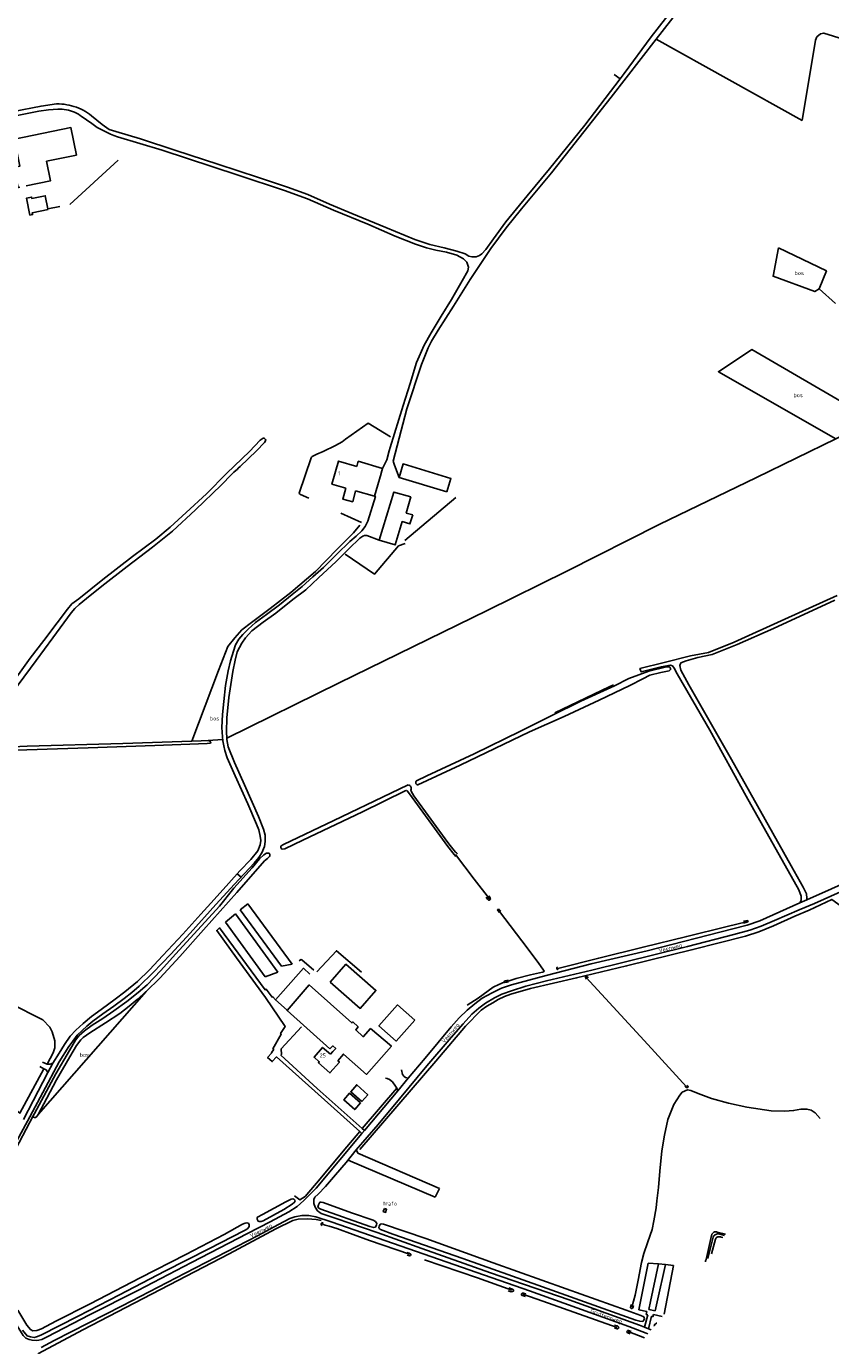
# Model space of a CAD drawing. Header units: metres. Extents: x 226218 to 240385, y 439369 to 449677.
# Tile 109 of 256: x 231472 to 231978, y 441271 to 442100. Entities that reach past the tile are written whole.
import ezdxf

# ---------------------------------------------------------------- set-up
doc = ezdxf.new("R2010")
doc.units = ezdxf.units.M
doc.header["$MEASUREMENT"] = 0
for name, color, linetype in [('BIJGEBOUW', 4, 'Continuous'), ('CULTUURAANDUIDING', 253, 'Continuous'), ('DAKRAND', 4, 'Continuous'), ('DAKRAND-BYG', 4, 'Continuous'), ('FUNKTIEAAND', 253, 'Continuous'), ('HEG', 253, 'Continuous'), ('HEK', 253, 'Continuous'), ('HOOFDGEBOUW', 4, 'Continuous'), ('HOUTWAL', 253, 'Continuous'), ('HUISNUMMER', 253, 'Continuous'), ('INSTEEKSLOOT', 153, 'Continuous'), ('KANTVERH', 253, 'Continuous'), ('KANTWATER', 153, 'Continuous'), ('MIDSLTGREPPEL', 253, 'Continuous'), ('OVLIJNOBJ', 253, 'Continuous'), ('RASTER', 253, 'Continuous'), ('STRAATNAAM', 253, 'Continuous'), ('TALUDLIJN', 253, 'Continuous')]:
    doc.layers.add(name, color=color, linetype=linetype)
doc.styles.get("Standard").update_dxf_attribs({"font": 'iso.shx'})

msp = doc.modelspace()

# ---------------------------------------------------------------- linework, layer by layer
at = {"layer": 'BIJGEBOUW'}
for points in [[(231663.4, 441499.73), (231682.26, 441483.3), (231692.12, 441494.62), (231673.26, 441511.05), (231663.4, 441499.73)], [(231697.43, 441357.54), (231698.85, 441357.05), (231698.18, 441355.09), (231696.75, 441355.58), (231697.43, 441357.54)]]:
    msp.add_lwpolyline(points, dxfattribs=at)
at = {"layer": 'DAKRAND'}
msp.add_line((231665.13, 441456.23), (231663.55, 441454.45), dxfattribs=at)
for points in [[(231680.09, 441823.9), (231681, 441827.07), (231696.31, 441822.65), (231695.35, 441819.52)], [(231679.34, 441808.51), (231677.55, 441801.61), (231671.25, 441803.21), (231673.15, 441810.29)], [(231663.25, 441457.9), (231636.26, 441481.96), (231650.26, 441498.05), (231677.05, 441474.15), (231677.55, 441474.77), (231680.97, 441471.82), (231679.42, 441469.74), (231684.14, 441465.5), (231688.8, 441470.63), (231701.84, 441459.49), (231686.21, 441441.83), (231671.75, 441454.58), (231668.14, 441450.42)], [(231665.13, 441456.23), (231666.92, 441458.05), (231665, 441459.72), (231663.25, 441457.9)]]:
    msp.add_lwpolyline(points, dxfattribs=at)
at = {"layer": 'DAKRAND-BYG'}
msp.add_line((231486.04, 441985.63), (231486.12, 441985.26), dxfattribs=at)
for points in [[(231472.38, 442000.1), (231487.67, 442003.36), (231485.18, 442015.59), (231503.89, 442019.46), (231500.41, 442036.76), (231464.93, 442029.44), (231468.4, 442012.52), (231464.6, 442011.71), (231467.3, 441999.02), (231468.4, 441999.26)], [(231486.12, 441985.26), (231476.18, 441983.24), (231476.41, 441982.11), (231474.7, 441981.76), (231472.54, 441992.44), (231475.68, 441993.08), (231475.86, 441992.23), (231484.35, 441993.96), (231486.04, 441985.63)], [(231736.7, 441807.95), (231739.29, 441816.36), (231709.23, 441825.39), (231706.67, 441816.94), (231736.7, 441807.95)], [(231715.24, 441793.53), (231713.52, 441787.7), (231708.66, 441789.15), (231704.2, 441774.56), (231694.17, 441777.48), (231703.45, 441807.76), (231714.14, 441804.74)], [(231714.14, 441804.74), (231711.2, 441794.53), (231715.24, 441793.53)], [(231716.57, 441475.93), (231704.86, 441462.8), (231694.02, 441472.27), (231705.75, 441485.54), (231716.57, 441475.93)], [(231682.46, 441423.89), (231678.78, 441419.72), (231672.02, 441425.83), (231675.62, 441430.08), (231682.46, 441423.89)], [(231683.22, 441424.75), (231687.03, 441429.06), (231680.09, 441435.36), (231676.32, 441430.91), (231683.22, 441424.75)]]:
    msp.add_lwpolyline(points, dxfattribs=at)
at = {"layer": 'HEG'}
msp.add_line((231683.01, 441788.65), (231670.02, 441794.4), dxfattribs=at)
for points in [[(231649.97, 441804), (231644.68, 441806.16), (231644.11, 441806.6), (231643.8, 441806.95), (231651.53, 441829.2), (231651.73, 441829.62), (231652.07, 441830.01), (231654.98, 441831.46), (231659.08, 441833.13)], [(231485.51, 441448.28), (231489.39, 441455.39), (231490.32, 441458.47), (231490.33, 441462.89), (231488.65, 441468.65), (231487.21, 441471.6), (231482.77, 441476.07), (231462.14, 441486.66), (231425.47, 441505.07)]]:
    msp.add_lwpolyline(points, dxfattribs=at)
at = {"layer": 'HEK'}
msp.add_line((231486.04, 441985.63), (231493.53, 441987.08), dxfattribs=at)
msp.add_lwpolyline([(231701.27, 441842.52), (231687.31, 441851.03), (231673.08, 441840.89), (231670.86, 441839.22)], dxfattribs=at)
at = {"layer": 'HOOFDGEBOUW'}
for points in [[(231680.09, 441823.9), (231668.63, 441827.18), (231664.5, 441812.77), (231673.15, 441810.29)], [(231679.34, 441808.51), (231691.28, 441805.09), (231695.42, 441819.5), (231695.35, 441819.52)], [(231663.55, 441454.45), (231658.65, 441458.76), (231653.25, 441452.61), (231656.5, 441449.76), (231655.94, 441449.12), (231663.18, 441442.76), (231669.14, 441449.55), (231668.14, 441450.42)]]:
    msp.add_lwpolyline(points, dxfattribs=at)
at = {"layer": 'HOUTWAL'}
msp.add_line((231499.78, 441988.43), (231530.07, 442016.32), dxfattribs=at)
for points in [[(231804.63, 441668.94), (231838.67, 441685.32), (231841.43, 441686.64)], [(231657.71, 441349.96), (231654.56, 441350.69), (231649.06, 441351.03), (231643.29, 441350.86)]]:
    msp.add_lwpolyline(points, dxfattribs=at)
at = {"layer": 'INSTEEKSLOOT'}
for p, q in [((231605.14, 441822.09), (231602.84, 441820.32)), ((231741.38, 441580.07), (231737.32, 441584.98)), ((231742.04, 441581.41), (231738.88, 441585.73)), ((231741.38, 441580.07), (231742.33, 441578.82)), ((231604.66, 441556.11), (231622.18, 441576.03))]:
    msp.add_line(p, q, dxfattribs=at)
for points in [[(231474.87, 441703.35), (231483.42, 441714.49), (231491.81, 441725.57), (231498.24, 441734.12), (231500.99, 441737.49), (231505.32, 441740.73), (231520.6, 441752.87), (231539.17, 441767.19), (231553.75, 441778.18), (231562.9, 441785.68), (231572.86, 441794.97), (231585.71, 441806.73), (231598.51, 441819.57), (231612.61, 441833.21), (231619.33, 441840.27), (231621.26, 441841.71), (231621.96, 441841.65), (231622.72, 441840.83), (231622.89, 441840.3), (231622.13, 441838.81), (231617.13, 441833.7), (231606.89, 441823.83), (231605.64, 441822.68), (231605.14, 441822.09)], [(231602.84, 441820.32), (231601.61, 441819.06), (231594.78, 441812.07), (231578.73, 441796.47), (231564.28, 441783.08), (231551.65, 441773.08), (231535.74, 441760.88), (231519.94, 441748.59), (231510.25, 441740.89), (231505.57, 441737.04)], [(231505.57, 441737.04), (231502.95, 441734.59), (231500.67, 441731.91), (231489.18, 441716.19), (231478.64, 441701.9)], [(231472.96, 441648.02), (231449.5, 441647.13), (231444.46, 441647.35), (231443.53, 441648.07), (231443.71, 441650.01), (231445.02, 441653.83), (231447.33, 441658.97), (231450.15, 441662.78), (231459.63, 441676.06), (231478.64, 441701.9)], [(231474.87, 441703.35), (231460.63, 441683.57)], [(231871.13, 441694.32), (231876.36, 441695.5), (231877.29, 441696.2), (231877.27, 441696.92), (231876.8, 441697.63), (231876.34, 441697.9), (231874.8, 441697.97), (231863.66, 441695.16), (231857.38, 441692.98), (231851.14, 441690.5), (231842.11, 441686.05), (231820.83, 441676.29), (231802.7, 441667.41), (231782.93, 441657.59), (231753.89, 441643.17), (231724.06, 441629.36), (231717.57, 441626.24)], [(231718.51, 441623.69), (231745.05, 441636.14), (231788.62, 441657.05), (231810.33, 441666.67), (231832.46, 441676.97), (231851.69, 441686.16), (231859.79, 441690.39), (231864.18, 441692.62), (231871.13, 441694.32)], [(231442.35, 441656.65), (231441.7, 441653.24), (231440.96, 441649.42), (231441.14, 441646.96), (231442.09, 441645.95), (231444.11, 441645.25), (231452.6, 441645.44), (231472.72, 441645.8)], [(231472.72, 441645.8), (231511.36, 441647.07), (231553.24, 441648.51), (231586.06, 441649.73), (231588.12, 441649.98), (231588.36, 441650.4), (231587.78, 441651.24), (231586.64, 441651.73), (231582.36, 441651.53), (231576.48, 441651.27), (231533.18, 441649.79), (231472.96, 441648.02)], [(231634.15, 441586.27), (231632.68, 441585.55), (231632.32, 441585.16), (231632.38, 441584.38), (231632.73, 441583.59), (231633.18, 441583.3), (231634.86, 441583.59), (231646.26, 441589.02), (231683.59, 441606.81), (231710.54, 441620.06), (231711.21, 441620.28), (231711.73, 441620.11), (231713.26, 441618.13), (231737.32, 441584.98)], [(231712.32, 441623.72), (231701.54, 441618.54), (231665.69, 441601.45), (231634.15, 441586.27)], [(231714.22, 441621.13), (231714.29, 441621.49), (231714.29, 441621.86), (231714.23, 441622.23), (231714.09, 441622.57), (231713.9, 441622.89), (231713.66, 441623.16), (231713.36, 441623.39), (231713.04, 441623.57), (231712.68, 441623.67), (231712.32, 441623.72)], [(231738.88, 441585.73), (231737.39, 441587.59), (231715.86, 441616.79), (231714.18, 441619.82), (231713.99, 441620.42), (231714.22, 441621.13)], [(231718.51, 441623.69), (231718.18, 441623.76), (231717.86, 441623.89), (231717.59, 441624.1), (231717.37, 441624.36), (231717.22, 441624.66), (231717.14, 441625), (231717.14, 441625.34), (231717.21, 441625.67), (231717.36, 441625.98), (231717.57, 441626.24)], [(231622.18, 441576.03), (231624.06, 441577.59), (231625.18, 441578.65), (231625.48, 441579.26), (231625.51, 441580), (231624.98, 441580.75), (231624.57, 441580.94), (231623.45, 441580.84), (231621.74, 441579.78), (231619.04, 441577.31), (231614.33, 441571.68), (231602.82, 441558.85), (231593.75, 441547.54), (231580.26, 441532.63), (231566.16, 441517.42), (231556.98, 441507.12), (231548.38, 441498.11), (231542.66, 441493.22), (231535.65, 441487.73), (231527.49, 441481.84), (231520.59, 441477.05), (231513.82, 441472.76), (231508.97, 441469.19), (231505.65, 441466.28), (231503.28, 441463.35), (231499.61, 441456.83), (231491.05, 441442.14), (231477.66, 441417.34), (231476.81, 441415.79), (231477, 441415.03), (231477.55, 441414.76), (231478.21, 441414.84)], [(231743.37, 441580.37), (231742.7, 441581.05), (231742.04, 441581.41)], [(231478.21, 441414.84), (231479.1, 441415.47), (231479.93, 441416.69), (231485.23, 441426.83), (231491.49, 441438.43), (231499.76, 441452.81), (231503.94, 441459.98), (231506.63, 441463.59), (231508.16, 441465.08), (231512.29, 441467.87), (231522.09, 441474.32), (231531.2, 441480.11), (231537.15, 441484.62), (231542.05, 441488.9), (231547.77, 441493.87), (231556.43, 441502.32), (231568.93, 441515.85), (231583.71, 441532.61), (231604.66, 441556.11)], [(231763.17, 441553.98), (231763.88, 441552.85), (231764.1, 441552.02), (231763.21, 441551.28), (231762.96, 441551.32), (231762.2, 441551.97), (231761.36, 441553.12)], [(231770.6, 441544.35), (231769.63, 441545.53), (231768.6, 441545.38), (231768.81, 441544.9), (231769.73, 441543.62)], [(231923.1, 441536.87), (231925.26, 441537.47), (231925.83, 441537.75), (231926.04, 441537.99), (231925.92, 441538.29), (231925.57, 441538.48), (231924.64, 441538.39), (231923.06, 441538.03)], [(231806.7, 441507.61), (231806.42, 441507.64), (231806.17, 441507.75), (231805.96, 441507.93), (231805.81, 441508.16), (231805.73, 441508.42), (231805.74, 441508.7), (231805.82, 441508.96), (231805.97, 441509.19), (231806.18, 441509.36)], [(231825.54, 441502.57), (231824.87, 441503.25), (231824, 441503.42), (231823.81, 441503.24), (231823.74, 441502.73), (231824.04, 441502.26), (231824.51, 441501.72)], [(231775.38, 441500.01), (231774.54, 441499.81), (231773.11, 441499.6), (231772.77, 441499.77), (231772.71, 441500.03), (231772.85, 441500.32), (231773.27, 441500.64), (231775.14, 441501.07)], [(231886.25, 441434.52), (231886.92, 441433.83), (231887.32, 441433.54), (231887.78, 441433.52), (231888.22, 441433.63), (231888.34, 441433.86), (231888.09, 441434.41), (231887.42, 441435.02)], [(231621.27, 441349.85), (231620.11, 441349.4), (231618.66, 441349.34), (231618.15, 441349.6), (231617.53, 441350.8), (231617.46, 441351.62), (231617.79, 441352.18), (231620.75, 441353.9), (231635.61, 441361.79), (231638.95, 441363.52), (231639.89, 441363.66), (231640.55, 441363.46), (231641.21, 441362.84), (231641.35, 441362.33), (231641.04, 441361.52), (231639.58, 441360.37), (231634.35, 441357.04), (231621.27, 441349.85)], [(231690.47, 441350.15), (231691.93, 441349.31), (231692.61, 441348.2), (231692.56, 441347.3), (231691.81, 441345.93), (231690.8, 441345.59), (231688.27, 441346.23), (231657.61, 441357.12), (231656.34, 441357.82), (231655.69, 441358.71), (231655.96, 441359.95), (231656.63, 441361.22), (231656.93, 441361.52), (231657.61, 441361.65), (231658.94, 441361.39), (231676.85, 441354.76), (231690.47, 441350.15)], [(231609.59, 441343.82), (231611.4, 441344.82), (231612.13, 441345.56), (231612.45, 441346.3), (231612.43, 441347.38), (231611.96, 441348.32), (231611.12, 441348.65), (231609.88, 441348.37), (231608.24, 441347.72), (231596.66, 441341.22), (231572.69, 441328.67), (231543.97, 441314.01), (231512.62, 441297.62), (231490.95, 441286.83), (231481.87, 441281.98), (231479.13, 441280.87), (231476.58, 441280.67), (231474.96, 441281.44), (231472.75, 441284.36), (231467.16, 441293.68)], [(231658.3, 441346.74), (231658.06, 441346.88), (231657.87, 441347.07), (231657.74, 441347.3), (231657.68, 441347.57), (231657.7, 441347.84), (231657.79, 441348.09), (231657.95, 441348.31), (231658.17, 441348.47), (231658.42, 441348.57), (231658.69, 441348.6), (231658.95, 441348.54)], [(231855.55, 441287.43), (231857.94, 441286.67), (231859.8, 441286.66), (231860.55, 441287.4), (231860.82, 441288.38), (231860.81, 441288.89), (231860.47, 441289.43), (231858.61, 441290.42), (231849.45, 441293.72), (231811.67, 441307.15), (231765.88, 441323.43), (231723.46, 441338.72), (231696.91, 441347.64), (231695.42, 441347.85), (231694.85, 441347.52), (231694.24, 441346.53), (231694.06, 441345.71), (231694.28, 441344.83), (231694.95, 441344.28), (231702.72, 441341.53), (231746.65, 441326.1), (231796.81, 441308.25), (231855.55, 441287.43)], [(231474.99, 441276.83), (231477.25, 441276.57), (231478.8, 441276.84), (231481.52, 441278.08), (231505.02, 441289.97), (231531, 441303.26), (231559.49, 441318.2), (231587.04, 441332.14), (231609.59, 441343.82)], [(231711.84, 441328.29), (231713.33, 441327.85), (231713.77, 441328.02), (231714.04, 441328.37), (231713.99, 441328.78), (231713.63, 441329.11), (231712.96, 441329.48), (231711.55, 441330.02)], [(231775.2, 441305.9), (231777.17, 441305.23), (231777.97, 441305.32), (231778.57, 441305.7), (231778.64, 441306), (231778.52, 441306.4), (231777.96, 441306.85), (231775.7, 441307.62)], [(231786.34, 441303.94), (231784.94, 441304.35), (231784.12, 441304.37), (231783.63, 441303.99), (231783.59, 441303.34), (231783.93, 441302.95), (231784.8, 441302.7), (231786.05, 441302.2)], [(231853.96, 441296.58), (231853.53, 441295.13), (231852.97, 441294.66), (231852.47, 441294.76), (231852.09, 441295.17), (231852.14, 441295.62), (231852.63, 441297.2)], [(231470.04, 441281.1), (231472.9, 441277.56), (231474.99, 441276.83)], [(231842.12, 441282.32), (231843.66, 441281.9), (231844.24, 441281.97), (231844.64, 441282.38), (231844.75, 441283.05), (231844.47, 441283.46), (231843.9, 441283.77), (231841.98, 441284.34)], [(231852.48, 441280.3), (231850.95, 441280.85), (231850.41, 441280.91), (231849.97, 441280.5), (231849.79, 441280.05), (231849.94, 441279.68), (231850.49, 441279.38), (231851.9, 441278.84)], [(231867.11, 441283.73), (231867.05, 441284.11), (231867.4, 441284.68), (231868.4, 441285.57), (231868.64, 441285.6)]]:
    msp.add_lwpolyline(points, dxfattribs=at)
at = {"layer": 'KANTVERH'}
for p, q in [((231506.34, 442044.44), (231506.92, 442044.04)), ((231691.3, 441805.14), (231691.25, 441805.16)), ((231607.38, 441565.69), (231604.83, 441567.79)), ((231611.54, 441548.96), (231606.91, 441545.17)), ((231606.91, 441545.17), (231632.88, 441509.88)), ((231611.54, 441548.96), (231639.46, 441511)), ((231603.8, 441542.62), (231597.53, 441537.48)), ((231597.53, 441537.48), (231622.58, 441503.15)), ((231603.8, 441542.62), (231630.49, 441506.15)), ((231639.46, 441511), (231632.88, 441509.88)), ((231630.49, 441506.15), (231622.58, 441503.15)), ((231482.5, 441449.62), (231485.51, 441448.28)), ((231674.7, 441387.85), (231729.36, 441364.72)), ((231679.86, 441394.13), (231680.82, 441392.3)), ((231680.82, 441392.3), (231732.19, 441370.1)), ((231729.36, 441364.72), (231732.19, 441370.1)), ((231667.23, 441351.27), (231692.88, 441342.43)), ((231863.19, 441323.18), (231857.46, 441293.94)), ((231869.74, 441322.82), (231863.19, 441323.18)), ((231869.74, 441322.82), (231864.76, 441299.04)), ((231874.12, 441322.37), (231868.86, 441298.84)), ((231874.12, 441322.37), (231869.74, 441322.82)), ((231873.21, 441291.17), (231879.09, 441321.76)), ((231879.09, 441321.76), (231874.12, 441322.37)), ((231863.71, 441294.2), (231864.76, 441299.04)), ((231867.6, 441293.35), (231868.86, 441298.84)), ((231857.46, 441293.94), (231862.38, 441292.89)), ((231861, 441282.93), (231862.99, 441290.71)), ((231862.38, 441292.89), (231861.92, 441290.97)), ((231861.92, 441290.97), (231862.99, 441290.71)), ((231865.23, 441289.91), (231863.48, 441281.95)), ((231863.71, 441294.2), (231867.6, 441293.35)), ((231866.18, 441289.57), (231865.23, 441289.91)), ((231866.18, 441289.57), (231866.58, 441290.97)), ((231866.58, 441290.97), (231872.05, 441289.76))]:
    msp.add_line(p, q, dxfattribs=at)
for points in [[(231865.21, 442093.79), (231897.32, 442135.3), (231919.67, 442163.69), (231951.85, 442204.21)], [(231954.83, 442201.69), (231921.49, 442160.59), (231868.3, 442092.3)], [(231865.21, 442093.79), (231848.22, 442070.75), (231845.61, 442067.32), (231823.49, 442038.22), (231801.21, 442010.74), (231787.27, 441993.98), (231773.79, 441977.63), (231765.95, 441966.92), (231761.16, 441960.07), (231758.74, 441957.42), (231757.24, 441956.34), (231755.22, 441955.64), (231752.43, 441955.54), (231750.44, 441955.87), (231748.25, 441957.42), (231743.08, 441959.16), (231734.97, 441961.21), (231726, 441963.33), (231716.49, 441966.37), (231698.36, 441973.88), (231677.03, 441982.8), (231663.04, 441988.68), (231649.28, 441994.81), (231636.58, 441999.41), (231618.36, 442005.48), (231592.77, 442013.84), (231566.45, 442022.46), (231544.09, 442029.79), (231528.74, 442034.38), (231524.49, 442035.47)], [(231868.3, 442092.3), (231840.07, 442055.87), (231802.38, 442008.31), (231783.52, 441985.66), (231774.03, 441973.86), (231764.44, 441960.7), (231751.37, 441941.32), (231740.88, 441924.58), (231731.17, 441909.47), (231727.1, 441902.5), (231724.99, 441898.28), (231720.71, 441887.97), (231711.56, 441860.08), (231705.55, 441836.75), (231703.06, 441827.1), (231703.83, 441824.56), (231706.67, 441816.94)], [(231401.24, 442034.07), (231419.46, 442038.18), (231445.15, 442043.38), (231464.29, 442046.81), (231481.65, 442050.24), (231491.49, 442051.61)], [(231491.49, 442051.61), (231493.07, 442051.61), (231494.65, 442051.53), (231496.22, 442051.38), (231497.78, 442051.16), (231499.33, 442050.87), (231500.86, 442050.5), (231502.38, 442050.07), (231503.88, 442049.56), (231505.35, 442048.99), (231506.79, 442048.35), (231508.2, 442047.64), (231509.58, 442046.87), (231510.92, 442046.04), (231512.21, 442045.15), (231513.47, 442044.2)], [(231404.71, 442032.01), (231415.99, 442034.14), (231444.05, 442039.98), (231463.44, 442043.74), (231480.22, 442047.06), (231486.35, 442047.99), (231492.22, 442048.4)], [(231492.22, 442048.4), (231493.58, 442048.41), (231494.93, 442048.35), (231496.28, 442048.21), (231497.62, 442048), (231498.94, 442047.71), (231500.24, 442047.34), (231501.52, 442046.9), (231502.78, 442046.39), (231504, 442045.81), (231505.19, 442045.16), (231506.34, 442044.44)], [(231516.92, 442036.84), (231513.62, 442039.29), (231510.29, 442041.69), (231506.92, 442044.04)], [(231513.47, 442044.2), (231520.03, 442038.61), (231524.49, 442035.47)], [(231529.69, 442030.91), (231527.5, 442031.75), (231525.33, 442032.65), (231523.18, 442033.61), (231521.07, 442034.63), (231518.98, 442035.7), (231516.92, 442036.84)], [(231529.69, 442030.91), (231557.89, 442022.67), (231605.62, 442006.85), (231634.74, 441997.27), (231649.17, 441991.9), (231665.57, 441984.8), (231687.08, 441976.05), (231704.3, 441968.6), (231716.92, 441963.47), (231723.85, 441961.23), (231729.86, 441959.71), (231736.38, 441958.56), (231742.98, 441956.6), (231747.24, 441954.29), (231749.23, 441952.24), (231750.23, 441949.07), (231749.98, 441946.85), (231746.33, 441940.41), (231739.71, 441928.66), (231733.21, 441918.22), (231726.82, 441907.78), (231722.47, 441899.98), (231717.72, 441889.23), (231713.55, 441875.86), (231709.21, 441862.17), (231701.01, 441835.7), (231700.46, 441833.68), (231698.95, 441828.09), (231696.18, 441822.57)], [(232293.04, 441824.59), (232298.17, 441816.78), (232299.86, 441814.1), (232300.33, 441810.79), (232300.32, 441807.35), (232299.18, 441802.34), (232297.89, 441799.81), (232295.66, 441796.97), (232286.98, 441787.38), (232253.37, 441749.88), (232217.13, 441709.32), (232185.45, 441673.68), (232164.31, 441650.15), (232156.02, 441642), (232146.02, 441634.55), (232138.79, 441630.42), (232114.57, 441619.11), (232087.73, 441607.18), (232036.71, 441584.44), (231962.86, 441551.47)], [(231639.58, 441743.32), (231645.83, 441748.32), (231652.48, 441754.39), (231659.23, 441760.39), (231667.63, 441768.63), (231675.82, 441776.75), (231679.7, 441780.02), (231683.22, 441783.43), (231685.3, 441786.18), (231686.98, 441789.41), (231691.78, 441805.01), (231691.3, 441805.14)], [(231694.17, 441777.48), (231686.32, 441780.36), (231685.05, 441780.5), (231683.96, 441780.07), (231682.04, 441778.74), (231675.18, 441772.09), (231667.23, 441764.19), (231656.1, 441753.77), (231648.06, 441746.37), (231639.88, 441740.17), (231629.21, 441731.7), (231621.32, 441725.91), (231614.19, 441720.45), (231610.27, 441716.18), (231607.8, 441712.84), (231604.87, 441707.32), (231603.6, 441702.03), (231602.12, 441694.9), (231599.78, 441678.75), (231598.46, 441665.85), (231598.17, 441657.17), (231598.46, 441653.05), (231598.51, 441652.31), (231599.36, 441647.68), (231603.29, 441637.75), (231609.52, 441623.78), (231618.31, 441603.88), (231621.52, 441595.83), (231622.44, 441592.17), (231622.61, 441588.27), (231622.04, 441585.01), (231620.39, 441581.09)], [(231597.21, 441645.43), (231596.46, 441648.3), (231595.84, 441651.5), (231595.62, 441653.94), (231595.39, 441659.84), (231595.75, 441667.89), (231596.46, 441676.11), (231597.6, 441686.23), (231599.3, 441695.4), (231600.72, 441701.71), (231602.56, 441707.74), (231603.93, 441711.72), (231606, 441715.28), (231608.4, 441718.18), (231611.83, 441721.64), (231616.51, 441725.73), (231623.26, 441730.87), (231631.46, 441736.94), (231639.58, 441743.32)], [(231958.49, 441549.56), (231959.41, 441551.28), (231959.43, 441553.76), (231957.94, 441557.73), (231924.91, 441616.72), (231901.97, 441658.03), (231881.47, 441693.48), (231879.52, 441697.17), (231878.46, 441698.5), (231877.19, 441698.94), (231871.37, 441697.87), (231858.86, 441694.76), (231858.05, 441696.84), (231873.36, 441700.72), (231889.87, 441704.79), (231901.07, 441707.02), (231917.32, 441713.4), (231949.07, 441727.92), (231981.96, 441742.78)], [(231980.54, 441739.72), (231942.02, 441721.98), (231919.15, 441711.86), (231903.53, 441705.73), (231894.52, 441703.74), (231887.13, 441701.76), (231883.81, 441700.38), (231883.08, 441698.66), (231883.77, 441695.92), (231888.69, 441686.58), (231915.6, 441639.7), (231953.02, 441572.85), (231960.67, 441559.52), (231962.71, 441555.36), (231962.95, 441552.56), (231962.86, 441551.47)], [(231470.65, 441413.53), (231476.65, 441425.25), (231485.88, 441443.11), (231488.99, 441448.99), (231492.98, 441455.16), (231496.43, 441460.53), (231500.06, 441465.85), (231503.49, 441469.53), (231508.11, 441473.87), (231513.38, 441478.12), (231519.46, 441482.56), (231528.27, 441489.06), (231534.42, 441493.77), (231542.35, 441500.22), (231549.75, 441507.47), (231558.26, 441516.45), (231570.77, 441529.95), (231582.04, 441542.51), (231590.55, 441551.79), (231599.7, 441561.96), (231606.51, 441569.69), (231613.52, 441576.93), (231617.85, 441582.37), (231619.42, 441586.1), (231619.7, 441588.87), (231619.41, 441591.55), (231618.6, 441595.44), (231617.14, 441599.05), (231611.54, 441611.74), (231603.68, 441629.42), (231598.71, 441640.73), (231597.21, 441645.43)], [(232123.1, 441589.23), (232109.26, 441601.36), (232104.17, 441605.65), (232102.37, 441606.77), (232100.83, 441607.3), (232099.13, 441607.77), (232097.95, 441607.67), (232077.98, 441598.75), (232055.6, 441588.68), (232041.58, 441582.38), (232013.52, 441569.7), (232005.56, 441566.11), (231991.02, 441559.56), (231984.11, 441556.45), (231967.72, 441549.26), (231958.15, 441545.31)], [(231620.39, 441581.09), (231618.5, 441578.13), (231615.57, 441574.52), (231603.28, 441561.27), (231591.56, 441548.62), (231575.39, 441530.61), (231563.2, 441517.43), (231551.93, 441505.59), (231543.44, 441497.37), (231538.67, 441493.35), (231533.82, 441489.5), (231527.37, 441484.79), (231520.58, 441479.89), (231514.31, 441475.28), (231510.5, 441472.18), (231507.44, 441469.47), (231504.47, 441466.39), (231501.55, 441462.81), (231499.12, 441459.32)], [(231611.45, 441341.82), (231625.75, 441349.23), (231637.32, 441355.54), (231642.71, 441358.9), (231646.92, 441362.63), (231654.59, 441370.24), (231683.25, 441404.72), (231684.87, 441406.62), (231705.94, 441431.46), (231712.48, 441439.38), (231723, 441452.13), (231739.52, 441471.73), (231744.49, 441477.28), (231749.51, 441482.12), (231754.32, 441486.24), (231758.93, 441489.79), (231765.23, 441493.18), (231771.1, 441496.05), (231777.31, 441498.15), (231799.13, 441504.07), (231827.35, 441511.23), (231862.65, 441519.55), (231916.47, 441533.33), (231925.41, 441535.58), (231933.33, 441538.25), (231958.49, 441549.56), (231962.86, 441551.47)], [(231958.15, 441545.31), (231942.69, 441538.51), (231934.26, 441535.01), (231927.2, 441532.44), (231917.04, 441529.67), (231887.94, 441522.24), (231827.75, 441507.4), (231799.35, 441500.52), (231786.44, 441497.19), (231777.36, 441494.35), (231771.35, 441492.14), (231766.66, 441489.85), (231761.07, 441486.55), (231756.72, 441483.35), (231752.5, 441479.58), (231746.97, 441473.7), (231739.4, 441465.01), (231724.17, 441447.16), (231706.98, 441426.57), (231693.55, 441410.36), (231679.74, 441394.51), (231673.35, 441386.38), (231666.82, 441378.71), (231660.48, 441371.31), (231655.75, 441366.58), (231653.7, 441364.66), (231653.05, 441363.26), (231653.2, 441360.61), (231653.89, 441358.35), (231655.32, 441356.16), (231657.76, 441354.48), (231667.23, 441351.27)], [(231683.25, 441404.72), (231681.98, 441405.86), (231659.82, 441425.76), (231629.73, 441452.84), (231626.98, 441449.86), (231624.02, 441452.48), (231626.75, 441455.42), (231626.43, 441455.63), (231627.96, 441457.47), (231627.42, 441457.97), (231632.61, 441467.09), (231632.23, 441467.54), (231635.01, 441471.88), (231622.73, 441490.11), (231604.56, 441515.12), (231592.05, 441532.34), (231593.91, 441533.83), (231622.51, 441495.07), (231623.13, 441495.42), (231626.92, 441490.42), (231627.38, 441490.6), (231628.99, 441488.67), (231636.32, 441482.22)], [(231645.35, 441471.73), (231632.6, 441457.89), (231632.77, 441454.33), (231632.38, 441454), (231655.26, 441432.88), (231683.5, 441407.84), (231684.87, 441406.62)], [(231499.12, 441459.32), (231493.05, 441449.78), (231482.73, 441430.56), (231474.63, 441415.25), (231465.01, 441397.36), (231453.29, 441375.4), (231444.88, 441360.14)], [(231485.88, 441443.11), (231484.83, 441444.6), (231483.53, 441445.26), (231480.86, 441446.83)], [(231485.51, 441448.28), (231487.39, 441448.36), (231488.99, 441448.99)], [(231712.48, 441439.38), (231710.76, 441439.91), (231709.83, 441440.51), (231708.85, 441441.74), (231708.29, 441444.68)], [(231705.94, 441431.46), (231705.52, 441432.53), (231705.24, 441433.08), (231704.53, 441434.47), (231702.49, 441437.22), (231700.61, 441438.58), (231699.23, 441439.18), (231698.1, 441439.42)], [(231444.88, 441360.14), (231441.59, 441353.44), (231437.38, 441346.01), (231436.14, 441342.52), (231435.58, 441338.99), (231435.72, 441335.67), (231436.35, 441333.58), (231443.92, 441320.2), (231470.38, 441277.69), (231472.03, 441276.12), (231474.16, 441275.32), (231476.02, 441274.76), (231478.58, 441274.57), (231480.19, 441274.78), (231482.18, 441275.35), (231485.54, 441277.03), (231512.22, 441290.79), (231542.46, 441306.11), (231576.26, 441323.59), (231611.45, 441341.82)], [(231481.73, 441270.22), (231489.94, 441274.69), (231532.57, 441296.36), (231572.24, 441316.96), (231617.7, 441340.45), (231630.83, 441347.49), (231637.94, 441351.21), (231641.2, 441352.31), (231645.63, 441353.22)], [(231645.63, 441353.22), (231649.99, 441353.16), (231654.39, 441352.23), (231664.04, 441349.15), (231712.76, 441332.27), (231788.63, 441305.8), (231851.08, 441283.35), (231862, 441279.31), (231863.09, 441278.84)], [(231692.88, 441342.43), (231720.97, 441332.39), (231764.23, 441317.08), (231813.5, 441300.15), (231857.79, 441284.19), (231861, 441282.93), (231863.48, 441281.95), (231865.11, 441281.31)]]:
    msp.add_lwpolyline(points, dxfattribs=at)
at = {"layer": 'KANTWATER'}
for p, q in [((231902.92, 441329.16), (231905.45, 441338.36)), ((231909.05, 441339.58), (231910.2, 441339.27))]:
    msp.add_line(p, q, dxfattribs=at)
msp.add_lwpolyline([(231905.45, 441338.36), (231905.67, 441338.72), (231905.94, 441339.04), (231906.26, 441339.32), (231906.62, 441339.54), (231907.01, 441339.71), (231907.41, 441339.81), (231907.83, 441339.85), (231908.25, 441339.83), (231908.66, 441339.73), (231909.05, 441339.58)], dxfattribs=at)
at = {"layer": 'MIDSLTGREPPEL'}
for p, q in [((231710.3, 441777.28), (231742.35, 441804.26)), ((231643.86, 441513.1), (231644.7, 441513.91)), ((231645.64, 441513.76), (231653.02, 441507.27)), ((231660.3, 441347.18), (231658.11, 441347.83)), ((231860.92, 441276.2), (231850.72, 441280.26))]:
    msp.add_line(p, q, dxfattribs=at)
for points in [[(231742.12, 441580.1), (231753.94, 441564.45), (231763.52, 441552.23)], [(231773.93, 441500.09), (231780.36, 441502.13), (231789.32, 441504.41), (231796.9, 441506.05), (231797.56, 441506.31), (231797.8, 441506.79), (231797, 441508.03), (231794.55, 441511.44), (231787.71, 441520.5), (231769.26, 441544.96)], [(231925.06, 441537.77), (231912.8, 441534.73), (231887.44, 441528.53), (231860.08, 441521.8), (231832.16, 441514.92), (231806.48, 441508.35)], [(231644.7, 441513.91), (231644.94, 441513.98), (231645.19, 441513.98), (231645.43, 441513.9), (231645.64, 441513.76)], [(231887.24, 441434.11), (231862.98, 441460.54), (231824.35, 441502.7)], [(231868.71, 441362.4), (231869.82, 441370.82), (231870.56, 441380.99), (231871.77, 441393.89), (231873.5, 441403.62), (231875.52, 441413.43), (231879.3, 441422.82), (231883.08, 441428.76), (231884.64, 441430.74), (231887.93, 441432.17), (231889.97, 441431.67), (231894.65, 441429.79), (231903.09, 441426.72), (231913.72, 441423.85), (231925.22, 441421.32), (231940.45, 441419.04), (231949.1, 441418.7), (231954.6, 441419.12), (231959.22, 441420), (231962.95, 441420.02), (231965.61, 441419.25), (231968.14, 441417.72), (231971.39, 441414.1)], [(231868.71, 441362.4), (231868.18, 441357.94), (231866.79, 441349.84), (231865.8, 441344.3), (231864.46, 441340.91), (231862.72, 441336.08), (231860.55, 441329.33), (231858.95, 441323.59), (231857.01, 441312.51), (231854.98, 441303.06), (231853.01, 441295.64)], [(231713.22, 441328.82), (231688.04, 441337.53), (231667.57, 441344.93), (231662.74, 441346.5), (231660.3, 441347.18)], [(231777.55, 441306.24), (231755.9, 441313.96), (231722.65, 441325.33)], [(231843.82, 441282.79), (231816.43, 441292.38), (231797.05, 441299.34), (231784.51, 441303.77)]]:
    msp.add_lwpolyline(points, dxfattribs=at)
at = {"layer": 'OVLIJNOBJ'}
for p, q in [((231841.77, 442070.05), (231845.61, 442067.32)), ((231586.64, 441651.73), (231595.78, 441652.16)), ((231479.93, 441416.69), (231547.77, 441493.87))]:
    msp.add_line(p, q, dxfattribs=at)
for points in [[(231960.05, 442041.26), (231968.48, 442091.64), (231969.23, 442093.71), (231971.51, 442095.77), (231973.54, 442096.19), (231989.1, 442091.19), (232029.34, 442078.39), (232032.2, 442078.08), (232034.89, 442078.72), (232035.74, 442079.44), (232037.38, 442083.19), (232046, 442124.54)], [(231970.7, 441935.39), (231975.23, 441946.73), (231945.04, 441961.29)], [(231981.06, 441841.1), (231907.33, 441883.3), (231928.47, 441897.26), (232005.1, 441852.73)]]:
    msp.add_lwpolyline(points, dxfattribs=at)
at = {"layer": 'RASTER'}
for p, q in [((231868.3, 442092.3), (231960.05, 442041.26)), ((231970.7, 441935.39), (231980.9, 441926.29)), ((231705.24, 441433.08), (231683.5, 441407.84)), ((231899.28, 441324.09), (231899.31, 441324.23))]:
    msp.add_line(p, q, dxfattribs=at)
for points in [[(231970.7, 441935.39), (231967.96, 441933.71), (231941.68, 441943.39), (231945.04, 441961.29)], [(231812.17, 441758.06), (231870.15, 441787.29), (231931.3, 441816.94), (231981.06, 441841.1), (232005.1, 441852.73)], [(231659.08, 441833.13), (231666.63, 441837.09), (231670.86, 441839.22)], [(231681.99, 441786.94), (231678.12, 441782.06), (231667.77, 441771.78), (231654.22, 441757.87), (231638.76, 441744.7), (231625.76, 441734.53), (231613.94, 441725.8), (231607.84, 441721.11), (231603.52, 441716.07), (231599.07, 441710.62), (231593.15, 441695.59), (231576.48, 441651.27)], [(231710.5, 441775.51), (231706.34, 441773.96), (231691.29, 441756.17), (231672.9, 441768.67)], [(231598.46, 441653.05), (231669.05, 441687.9), (231762.1, 441733.34), (231812.17, 441758.06)], [(231955.42, 441541.23), (231964.39, 441544.95), (231978.56, 441551.77), (232004.34, 441533), (232011.7, 441523.21), (232029.44, 441506.83), (232043.85, 441497.75)], [(231955.42, 441541.23), (231941.93, 441535.09), (231932.84, 441531.42), (231924.44, 441528.74), (231891.36, 441520.3), (231849.68, 441510.04), (231818.28, 441502.45), (231789.29, 441495.75), (231776.89, 441492.16), (231773, 441490.74), (231768.9, 441488.79), (231765.51, 441486.84), (231761.78, 441484.71), (231758.22, 441482.1), (231748.51, 441472.19), (231729.7, 441450.08), (231682.04, 441394.61)], [(231655.01, 441506.37), (231667.28, 441519.57), (231683.04, 441506.13)], [(231650.62, 441504.91), (231646.62, 441508.49), (231628.99, 441488.67)], [(231772.77, 441499.77), (231769.3, 441498.39), (231765.72, 441496.63), (231756.29, 441489.83), (231749.52, 441485.31)], [(231483.53, 441445.26), (231468.35, 441417.54), (231402.27, 441472.63)], [(231476.81, 441415.79), (231463.52, 441390.73), (231452.24, 441370.1), (231437.91, 441343.03), (231440.6, 441338.82)], [(231641.02, 441365.55), (231644.31, 441363.09), (231647.62, 441365.04), (231656.99, 441376.14), (231671.64, 441393.69), (231681.98, 441405.86)], [(231643.29, 441350.86), (231639.83, 441350.06), (231629.24, 441344.71), (231599.91, 441329.02), (231556.85, 441306.66), (231508.03, 441281.42), (231480.03, 441266.55), (231480.84, 441265)]]:
    msp.add_lwpolyline(points, dxfattribs=at)
at = {"layer": 'TALUDLIJN'}
for p, q in [((231899.58, 441325.58), (231903.05, 441340.65)), ((231904.03, 441339.52), (231900.74, 441326.12)), ((231906.69, 441342.76), (231911.84, 441341.54)), ((231911.19, 441340.63), (231908.21, 441341.43)), ((231899.31, 441324.14), (231899.31, 441324.23))]:
    msp.add_line(p, q, dxfattribs=at)
for points in [[(231903.05, 441340.65), (231903.16, 441341.07), (231903.33, 441341.47), (231903.56, 441341.84), (231903.85, 441342.17), (231904.19, 441342.44), (231904.57, 441342.66), (231904.97, 441342.82), (231905.4, 441342.91), (231905.84, 441342.92), (231906.27, 441342.87), (231906.69, 441342.76)], [(231908.21, 441341.43), (231907.72, 441341.55), (231907.22, 441341.6), (231906.71, 441341.57), (231906.22, 441341.47), (231905.75, 441341.29), (231905.3, 441341.05), (231904.9, 441340.74), (231904.55, 441340.38), (231904.26, 441339.97), (231904.03, 441339.52)], [(231899.31, 441324.23), (231899.34, 441324.7), (231899.43, 441325.15), (231899.58, 441325.58)]]:
    msp.add_lwpolyline(points, dxfattribs=at)

# ---------------------------------------------------------------- texts
at = {"layer": 'CULTUURAANDUIDING'}
for p in [(231955.18, 441944.13), (231954.52, 441867.34), (231587.78, 441664.27), (231505.95, 441452.9)]:
    msp.add_text('bos', height=2.5, dxfattribs=at).set_placement(p)
at = {"layer": 'FUNKTIEAAND'}
msp.add_text('trafo', height=2.5, dxfattribs=at).set_placement((231696.61, 441359.44))
at = {"layer": 'HUISNUMMER'}
for s, p in [('1', (231668.45, 441818.3)), ('25', (231656.76, 441452.47))]:
    msp.add_text(s, height=2.5, dxfattribs=at).set_placement(p)
at = {"layer": 'STRAATNAAM'}
for s, rotation, p in [('Veenweg', 13.5359, (231870.11, 441518.38)), ('Veenweg', 49.6289, (231735.04, 441461.23)), ('Veenweg', 27.4622, (231613.78, 441339.14)), ('Gruttersweg', 340.061, (231826.63, 441292.28))]:
    msp.add_text(s, height=2.5, rotation=rotation, dxfattribs=at).set_placement(p)

doc.saveas('drawing.dxf')
